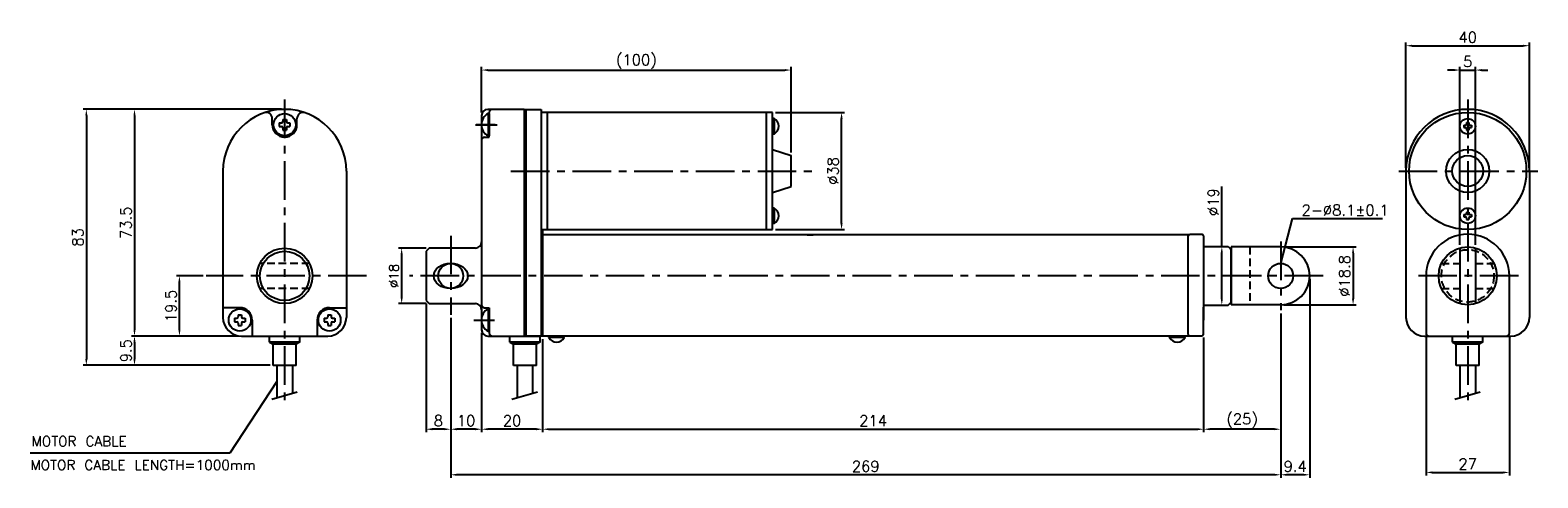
# Model space of a CAD drawing. Extents: x -196 to 293, y 43 to 188.
import ezdxf

# ---------------------------------------------------------------- set-up
doc = ezdxf.new("R2010")
doc.units = 0
doc.header["$LTSCALE"] = 10
doc.header["$MEASUREMENT"] = 0
doc.header["$PDMODE"] = 3
doc.linetypes.add('CENTER', pattern=[2, 1.25, -0.25, 0.25, -0.25])
doc.linetypes.add('HIDDEN', pattern=[0.375, 0.25, -0.125])
doc.layers.get('0').update_dxf_attribs({"linetype": 'CONTINUOUS'})
doc.layers.get('DEFPOINTS').update_dxf_attribs({"linetype": 'CONTINUOUS'})
for name, color, linetype in [('CE', 2, 'CENTER'), ('CE0', 2, 'CENTER'), ('DIM', 4, 'CONTINUOUS'), ('HID', 1, 'HIDDEN')]:
    doc.layers.add(name, color=color, linetype=linetype)
doc.styles.get("Standard").update_dxf_attribs({"font": 'txt.shx'})
doc.dimstyles.get("Standard").update_dxf_attribs({"dimtxt": 3, "dimasz": 2, "dimexe": 1, "dimexo": 1, "dimgap": 0.8, "dimtad": 1, "dimtxsty": 'STANDARD', "dimblk1": 'CLOSED', "dimblk2": 'CLOSED', "dimsah": 1, "dimcen": 1, "dimclrd": 256, "dimclre": 256, "dimclrt": 256, "dimazin": 3, "dimtp": 0.3, "dimtfac": 0.8, "dimtmove": 0, "dimatfit": 3, "dimtolj": 1})
doc.dimstyles.new('STANDARD$0', dxfattribs={"dimtxt": 3, "dimasz": 2, "dimexe": 1, "dimexo": 1, "dimgap": 0.8, "dimtad": 1, "dimtxsty": 'STANDARD', "dimblk1": 'CLOSED', "dimblk2": 'CLOSED', "dimsah": 1, "dimcen": 1, "dimclrd": 256, "dimclre": 256, "dimclrt": 256, "dimazin": 3, "dimtp": 0.3, "dimtfac": 0.8, "dimtmove": 0, "dimatfit": 3, "dimtolj": 1})

# ---------------------------------------------------------------- blocks, each defined once
blk = doc.blocks.new('*D1')
at = {"layer": 'DEFPOINTS', "color": 0}
for p in [(256.51, 89.76), (283.51, 89.76), (283.51, 44.54)]:
    blk.add_point(p, dxfattribs=at)
at = {"layer": 'DIM'}
for p, q in [((256.51, 88.76), (256.51, 43.54)), ((283.51, 88.76), (283.51, 43.54)), ((258.51, 44.54), (281.51, 44.54))]:
    blk.add_line(p, q, dxfattribs=at)
for points in [[(258.51, 44.87), (258.51, 44.21), (256.51, 44.54)], [(281.51, 44.87), (281.51, 44.21), (283.51, 44.54)]]:
    blk.add_solid(points, dxfattribs=at)
at = {"layer": 'DIM', "insert": (270.01, 47.29), "char_height": 3.5, "attachment_point": 5}
blk.add_mtext('\\A1;27', dxfattribs=at)
blk = doc.blocks.new('*D2')
at = {"layer": 'DEFPOINTS', "color": 0}
for p in [(290.01, 182.89), (250.01, 142.26), (290.01, 142.26)]:
    blk.add_point(p, dxfattribs=at)
at = {"layer": 'DIM'}
for p, q in [((250.01, 143.26), (250.01, 183.89)), ((252.01, 182.89), (288.01, 182.89)), ((290.01, 143.26), (290.01, 183.89))]:
    blk.add_line(p, q, dxfattribs=at)
for points in [[(252.01, 183.22), (252.01, 182.55), (250.01, 182.89)], [(288.01, 183.22), (288.01, 182.55), (290.01, 182.89)]]:
    blk.add_solid(points, dxfattribs=at)
at = {"layer": 'DIM', "insert": (270.01, 185.64), "char_height": 3.5, "attachment_point": 5}
blk.add_mtext('\\A1;40', dxfattribs=at)
blk = doc.blocks.new('*D3')
at = {"layer": 'DEFPOINTS', "color": 0}
for p in [(272.51, 174.99), (267.51, 117.32), (272.51, 117.32)]:
    blk.add_point(p, dxfattribs=at)
at = {"layer": 'DIM'}
for p, q in [((267.51, 118.32), (267.51, 175.99)), ((272.51, 118.32), (272.51, 175.99)), ((265.51, 174.99), (263.51, 174.99)), ((267.51, 174.99), (272.51, 174.99)), ((274.51, 174.99), (276.51, 174.99))]:
    blk.add_line(p, q, dxfattribs=at)
for points in [[(265.51, 175.32), (265.51, 174.66), (267.51, 174.99)], [(274.51, 175.32), (274.51, 174.66), (272.51, 174.99)]]:
    blk.add_solid(points, dxfattribs=at)
at = {"layer": 'DIM', "insert": (270.01, 177.74), "char_height": 3.5, "attachment_point": 5}
blk.add_mtext('\\A1;5', dxfattribs=at)
blk = doc.blocks.new('*D4')
at = {"layer": 'DEFPOINTS', "color": 0}
for p in [(50.7, 174.99), (-49.6, 160.26), (50.7, 147.26)]:
    blk.add_point(p, dxfattribs=at)
at = {"layer": 'DIM'}
for p, q in [((-49.6, 161.26), (-49.6, 175.99)), ((50.7, 148.26), (50.7, 175.99)), ((-47.6, 174.99), (48.7, 174.99))]:
    blk.add_line(p, q, dxfattribs=at)
for points in [[(-47.6, 175.32), (-47.6, 174.66), (-49.6, 174.99)], [(48.7, 175.32), (48.7, 174.66), (50.7, 174.99)]]:
    blk.add_solid(points, dxfattribs=at)
at = {"layer": 'DIM', "insert": (0.55, 177.74), "char_height": 3.5, "attachment_point": 5}
blk.add_mtext('\\A1;(100)', dxfattribs=at)
blk = doc.blocks.new('*D5')
at = {"layer": 'DEFPOINTS', "color": 0}
for p in [(44.7, 161.26), (67.08, 161.26), (44.7, 123.26)]:
    blk.add_point(p, dxfattribs=at)
at = {"layer": 'DIM'}
for p, q in [((45.7, 161.26), (68.08, 161.26)), ((67.08, 125.26), (67.08, 159.26)), ((45.7, 123.26), (68.08, 123.26))]:
    blk.add_line(p, q, dxfattribs=at)
for points in [[(66.74, 159.26), (67.41, 159.26), (67.08, 161.26)], [(66.74, 125.26), (67.41, 125.26), (67.08, 123.26)]]:
    blk.add_solid(points, dxfattribs=at)
at = {"layer": 'DIM', "insert": (64.33, 142.26), "char_height": 3.5, "attachment_point": 5, "rotation": 90}
blk.add_mtext('\\A1;%%c38', dxfattribs=at)
blk = doc.blocks.new('*D6')
at = {"layer": 'DEFPOINTS', "color": 0}
for p in [(184.4, 117.76), (184.4, 98.76), (190.32, 98.76)]:
    blk.add_point(p, dxfattribs=at)
at = {"layer": 'DIM'}
for p, q in [((190.32, 117.76), (190.32, 137.26)), ((185.4, 117.76), (191.32, 117.76)), ((190.32, 100.76), (190.32, 115.76)), ((185.4, 98.76), (191.32, 98.76))]:
    blk.add_line(p, q, dxfattribs=at)
for points in [[(189.98, 115.76), (190.65, 115.76), (190.32, 117.76)], [(189.98, 100.76), (190.65, 100.76), (190.32, 98.76)]]:
    blk.add_solid(points, dxfattribs=at)
at = {"layer": 'DIM', "insert": (187.57, 132.18), "char_height": 3.5, "attachment_point": 5, "rotation": 90}
blk.add_mtext('\\A1;%%c19', dxfattribs=at)
blk = doc.blocks.new('*D7')
at = {"layer": 'DEFPOINTS', "color": 0}
for p in [(209.4, 117.66), (209.4, 98.86), (232.86, 98.86)]:
    blk.add_point(p, dxfattribs=at)
at = {"layer": 'DIM'}
for p, q in [((210.4, 117.66), (233.86, 117.66)), ((232.86, 115.66), (232.86, 100.86)), ((210.4, 98.86), (233.86, 98.86))]:
    blk.add_line(p, q, dxfattribs=at)
for points in [[(232.52, 115.66), (233.19, 115.66), (232.86, 117.66)], [(232.52, 100.86), (233.19, 100.86), (232.86, 98.86)]]:
    blk.add_solid(points, dxfattribs=at)
at = {"layer": 'DIM', "insert": (230.11, 108.26), "char_height": 3.5, "attachment_point": 5, "rotation": 90}
blk.add_mtext('\\A1;%%c18.8', dxfattribs=at)
blk = doc.blocks.new('*D8')
at = {"layer": 'DEFPOINTS', "color": 0}
for p in [(218.8, 108.26), (209.4, 97.09), (209.4, 43.78)]:
    blk.add_point(p, dxfattribs=at)
at = {"layer": 'DIM'}
for p, q in [((218.8, 107.26), (218.8, 42.78)), ((209.4, 96.09), (209.4, 42.78)), ((216.8, 43.78), (211.4, 43.78))]:
    blk.add_line(p, q, dxfattribs=at)
for points in [[(211.4, 44.11), (211.4, 43.44), (209.4, 43.78)], [(216.8, 44.11), (216.8, 43.44), (218.8, 43.78)]]:
    blk.add_solid(points, dxfattribs=at)
at = {"layer": 'DIM', "insert": (214.1, 46.53), "char_height": 3.5, "attachment_point": 5}
blk.add_mtext('\\A1;9.4', dxfattribs=at)
blk = doc.blocks.new('*D9')
at = {"layer": 'DEFPOINTS', "color": 0}
for p in [(209.4, 96.33), (184.4, 89.26), (184.4, 58.55)]:
    blk.add_point(p, dxfattribs=at)
at = {"layer": 'DIM'}
for p, q in [((209.4, 95.33), (209.4, 57.55)), ((184.4, 88.26), (184.4, 57.55)), ((207.4, 58.55), (186.4, 58.55))]:
    blk.add_line(p, q, dxfattribs=at)
for points in [[(186.4, 58.88), (186.4, 58.21), (184.4, 58.55)], [(207.4, 58.88), (207.4, 58.21), (209.4, 58.55)]]:
    blk.add_solid(points, dxfattribs=at)
at = {"layer": 'DIM', "insert": (196.9, 61.3), "char_height": 3.5, "attachment_point": 5}
blk.add_mtext('\\A1;(25)', dxfattribs=at)
blk = doc.blocks.new('*D10')
at = {"layer": 'DEFPOINTS', "color": 0}
for p in [(-29.8, 88.76), (184.4, 89.26), (184.4, 58.55)]:
    blk.add_point(p, dxfattribs=at)
at = {"layer": 'DIM'}
for p, q in [((184.4, 88.26), (184.4, 57.55)), ((-29.8, 87.76), (-29.8, 57.55)), ((-27.8, 58.55), (182.4, 58.55))]:
    blk.add_line(p, q, dxfattribs=at)
for points in [[(-27.8, 58.88), (-27.8, 58.21), (-29.8, 58.55)], [(182.4, 58.88), (182.4, 58.21), (184.4, 58.55)]]:
    blk.add_solid(points, dxfattribs=at)
at = {"layer": 'DIM', "insert": (77.3, 61.3), "char_height": 3.5, "attachment_point": 5}
blk.add_mtext('\\A1;214', dxfattribs=at)
blk = doc.blocks.new('*D11')
at = {"layer": 'DEFPOINTS', "color": 0}
for p in [(-49.6, 90.76), (-29.8, 88.76), (-49.6, 58.55)]:
    blk.add_point(p, dxfattribs=at)
at = {"layer": 'DIM'}
for p, q in [((-49.6, 89.76), (-49.6, 57.55)), ((-29.8, 87.76), (-29.8, 57.55)), ((-31.8, 58.55), (-47.6, 58.55))]:
    blk.add_line(p, q, dxfattribs=at)
for points in [[(-47.6, 58.88), (-47.6, 58.21), (-49.6, 58.55)], [(-31.8, 58.88), (-31.8, 58.21), (-29.8, 58.55)]]:
    blk.add_solid(points, dxfattribs=at)
at = {"layer": 'DIM', "insert": (-39.7, 61.3), "char_height": 3.5, "attachment_point": 5}
blk.add_mtext('\\A1;20', dxfattribs=at)
blk = doc.blocks.new('*D12')
at = {"layer": 'DEFPOINTS', "color": 0}
for p in [(-59.6, 95.65), (-49.6, 90.76), (-59.6, 58.55)]:
    blk.add_point(p, dxfattribs=at)
at = {"layer": 'DIM'}
for p, q in [((-59.6, 94.65), (-59.6, 57.55)), ((-49.6, 89.76), (-49.6, 57.55)), ((-51.6, 58.55), (-57.6, 58.55))]:
    blk.add_line(p, q, dxfattribs=at)
for points in [[(-57.6, 58.88), (-57.6, 58.21), (-59.6, 58.55)], [(-51.6, 58.88), (-51.6, 58.21), (-49.6, 58.55)]]:
    blk.add_solid(points, dxfattribs=at)
at = {"layer": 'DIM', "insert": (-54.6, 61.3), "char_height": 3.5, "attachment_point": 5}
blk.add_mtext('\\A1;10', dxfattribs=at)
blk = doc.blocks.new('*D13')
at = {"layer": 'DEFPOINTS', "color": 0}
for p in [(-67.6, 100.26), (-59.6, 95.65), (-67.6, 58.55)]:
    blk.add_point(p, dxfattribs=at)
at = {"layer": 'DIM'}
for p, q in [((-67.6, 99.26), (-67.6, 57.55)), ((-59.6, 94.65), (-59.6, 57.55)), ((-61.6, 58.55), (-65.6, 58.55))]:
    blk.add_line(p, q, dxfattribs=at)
for points in [[(-65.6, 58.88), (-65.6, 58.21), (-67.6, 58.55)], [(-61.6, 58.88), (-61.6, 58.21), (-59.6, 58.55)]]:
    blk.add_solid(points, dxfattribs=at)
at = {"layer": 'DIM', "insert": (-63.6, 61.3), "char_height": 3.5, "attachment_point": 5}
blk.add_mtext('\\A1;8', dxfattribs=at)
blk = doc.blocks.new('*D14')
at = {"layer": 'DEFPOINTS', "color": 0}
for p in [(-66.6, 117.26), (-75.5, 99.26), (-66.6, 99.26)]:
    blk.add_point(p, dxfattribs=at)
at = {"layer": 'DIM'}
for p, q in [((-67.6, 117.26), (-76.5, 117.26)), ((-75.5, 115.26), (-75.5, 101.26)), ((-67.6, 99.26), (-76.5, 99.26))]:
    blk.add_line(p, q, dxfattribs=at)
for points in [[(-75.84, 115.26), (-75.17, 115.26), (-75.5, 117.26)], [(-75.84, 101.26), (-75.17, 101.26), (-75.5, 99.26)]]:
    blk.add_solid(points, dxfattribs=at)
at = {"layer": 'DIM', "insert": (-78, 108.26), "char_height": 3, "attachment_point": 5, "rotation": 90}
blk.add_mtext('\\A1;%%c18', dxfattribs=at)
blk = doc.blocks.new('*D15')
at = {"layer": 'DEFPOINTS', "color": 0}
for p in [(-113.42, 162.26), (-162.09, 88.76), (-127.42, 88.76)]:
    blk.add_point(p, dxfattribs=at)
at = {"layer": 'DIM'}
for p, q in [((-114.42, 162.26), (-163.09, 162.26)), ((-162.09, 160.26), (-162.09, 90.76)), ((-128.42, 88.76), (-163.09, 88.76))]:
    blk.add_line(p, q, dxfattribs=at)
for points in [[(-162.42, 160.26), (-161.75, 160.26), (-162.09, 162.26)], [(-162.42, 90.76), (-161.75, 90.76), (-162.09, 88.76)]]:
    blk.add_solid(points, dxfattribs=at)
at = {"layer": 'DIM', "insert": (-164.84, 125.51), "char_height": 3.5, "attachment_point": 5, "rotation": 90}
blk.add_mtext('\\A1;73.5', dxfattribs=at)
blk = doc.blocks.new('*D16')
at = {"layer": 'DEFPOINTS', "color": 0}
for p in [(-128.42, 88.76), (-162.09, 79.26), (-117.17, 79.26)]:
    blk.add_point(p, dxfattribs=at)
at = {"layer": 'DIM'}
for p, q in [((-129.42, 88.76), (-163.09, 88.76)), ((-162.09, 86.76), (-162.09, 81.26)), ((-118.17, 79.26), (-163.09, 79.26))]:
    blk.add_line(p, q, dxfattribs=at)
for points in [[(-162.42, 86.76), (-161.75, 86.76), (-162.09, 88.76)], [(-162.42, 81.26), (-161.75, 81.26), (-162.09, 79.26)]]:
    blk.add_solid(points, dxfattribs=at)
at = {"layer": 'DIM', "insert": (-164.84, 84.01), "char_height": 3.5, "attachment_point": 5, "rotation": 90}
blk.add_mtext('\\A1;9.5', dxfattribs=at)
blk = doc.blocks.new('*D17')
at = {"layer": 'DEFPOINTS', "color": 0}
for p in [(-147.53, 108.26), (-138.84, 108.26), (-127.42, 88.76)]:
    blk.add_point(p, dxfattribs=at)
at = {"layer": 'DIM'}
for p, q in [((-139.84, 108.26), (-148.53, 108.26)), ((-147.53, 90.76), (-147.53, 106.26)), ((-128.42, 88.76), (-148.53, 88.76))]:
    blk.add_line(p, q, dxfattribs=at)
for points in [[(-147.86, 106.26), (-147.2, 106.26), (-147.53, 108.26)], [(-147.86, 90.76), (-147.2, 90.76), (-147.53, 88.76)]]:
    blk.add_solid(points, dxfattribs=at)
at = {"layer": 'DIM', "insert": (-150.28, 98.51), "char_height": 3.5, "attachment_point": 5, "rotation": 90}
blk.add_mtext('\\A1;19.5', dxfattribs=at)
blk = doc.blocks.new('*D18')
at = {"layer": 'DEFPOINTS', "color": 0}
for p in [(-113.42, 162.26), (-177.69, 79.26), (-117.17, 79.26)]:
    blk.add_point(p, dxfattribs=at)
at = {"layer": 'DIM'}
for p, q in [((-114.42, 162.26), (-178.69, 162.26)), ((-177.69, 160.26), (-177.69, 81.26)), ((-118.17, 79.26), (-178.69, 79.26))]:
    blk.add_line(p, q, dxfattribs=at)
for points in [[(-178.03, 160.26), (-177.36, 160.26), (-177.69, 162.26)], [(-178.03, 81.26), (-177.36, 81.26), (-177.69, 79.26)]]:
    blk.add_solid(points, dxfattribs=at)
at = {"layer": 'DIM', "insert": (-180.44, 120.76), "char_height": 3.5, "attachment_point": 5, "rotation": 90}
blk.add_mtext('\\A1;83', dxfattribs=at)
blk = doc.blocks.new('*D19')
at = {"layer": 'DEFPOINTS', "color": 0}
for p in [(-59.6, 95.65), (209.4, 97.09), (-59.6, 43.78)]:
    blk.add_point(p, dxfattribs=at)
at = {"layer": 'DIM'}
for p, q in [((-59.6, 94.65), (-59.6, 42.78)), ((209.4, 96.09), (209.4, 42.78)), ((207.4, 43.78), (-57.6, 43.78))]:
    blk.add_line(p, q, dxfattribs=at)
for points in [[(-57.6, 44.11), (-57.6, 43.44), (-59.6, 43.78)], [(207.4, 44.11), (207.4, 43.44), (209.4, 43.78)]]:
    blk.add_solid(points, dxfattribs=at)
at = {"layer": 'DIM', "insert": (74.9, 46.53), "char_height": 3.5, "attachment_point": 5}
blk.add_mtext('\\A1;269', dxfattribs=at)

msp = doc.modelspace()

# ---------------------------------------------------------------- linework, layer by layer
at = {"color": 7}
for p, q in [((-46.105, 162.256), (-47.605, 162.256)), ((-47.105, 153.256), (-47.105, 161.256)), ((-35.805, 162.256), (-46.105, 162.256)), ((-35.805, 162.256), (-35.805, 88.756)), ((-35.805, 162.256), (-35.305, 162.256)), ((-35.305, 162.256), (-35.305, 88.755)), ((-35.305, 162.256), (-30.305, 162.256)), ((-35.305, 162.256), (-30.305, 162.256)), ((-30.305, 162.256), (-30.305, 88.755)), ((-28.305, 161.256), (-30.305, 161.256)), ((44.695, 161.256), (-28.305, 161.256)), ((-28.305, 161.256), (-28.305, 123.256)), ((42.588, 161.256), (42.588, 123.256)), ((44.695, 123.256), (44.695, 161.256)), ((-117.424, 157.256), (-117.424, 159.227)), ((-115.152, 157.832), (-115.152, 156.68)), ((-115.152, 157.832), (-114.432, 157.832)), ((-115.152, 156.68), (-114.432, 156.68)), ((-114, 158.984), (-114, 158.264)), ((-114, 158.984), (-112.848, 158.984)), ((-112.848, 158.984), (-112.848, 158.264)), ((-112.416, 157.832), (-111.696, 157.832)), ((-112.416, 156.68), (-111.696, 156.68)), ((-111.696, 157.832), (-111.696, 156.68)), ((-109.424, 157.256), (-109.424, 159.227)), ((-49.605, 160.256), (-49.605, 152.256)), ((-47.505, 160.856), (-47.505, 153.656)), ((-47.505, 160.856), (-47.105, 160.856)), ((-47.105, 160.856), (-47.105, 153.656)), ((44.695, 159.256), (44.695, 154.256)), ((45.195, 159.256), (44.695, 159.256)), ((45.195, 159.256), (45.195, 154.256)), ((268.806, 157.156), (269.306, 157.156)), ((268.806, 157.156), (268.806, 156.356)), ((269.606, 157.956), (269.606, 157.456)), ((269.606, 157.956), (270.406, 157.956)), ((270.406, 157.956), (270.406, 157.456)), ((270.706, 157.156), (271.206, 157.156)), ((271.206, 157.156), (271.206, 156.356)), ((-114, 156.248), (-114, 155.528)), ((-114, 155.528), (-112.848, 155.528)), ((-112.848, 156.248), (-112.848, 155.528)), ((-49.605, 152.256), (-49.605, 119.256)), ((-48.605, 153.256), (-47.105, 153.256)), ((-47.505, 153.656), (-47.105, 153.656)), ((45.195, 154.256), (44.695, 154.256)), ((268.806, 156.356), (269.306, 156.356)), ((269.606, 156.056), (269.606, 155.556)), ((269.606, 155.556), (270.406, 155.556)), ((270.406, 156.056), (270.406, 155.556)), ((270.706, 156.356), (271.206, 156.356)), ((44.695, 149.256), (50.695, 147.256)), ((50.695, 137.256), (50.695, 147.256)), ((-133.424, 142.256), (-133.424, 94.756)), ((-93.424, 142.256), (-93.424, 94.756)), ((250.006, 142.256), (250.006, 94.756)), ((290.006, 142.256), (290.006, 94.756)), ((44.695, 135.256), (50.695, 137.256)), ((44.695, 130.256), (44.695, 125.256)), ((45.195, 130.256), (44.695, 130.256)), ((45.195, 130.256), (45.195, 125.256)), ((268.806, 128.156), (269.306, 128.156)), ((268.806, 128.156), (268.806, 127.356)), ((268.806, 127.356), (269.306, 127.356)), ((269.606, 128.956), (269.606, 128.456)), ((269.606, 128.956), (270.406, 128.956)), ((269.606, 127.056), (269.606, 126.556)), ((270.406, 128.956), (270.406, 128.456)), ((270.406, 127.056), (270.406, 126.556)), ((270.706, 128.156), (271.206, 128.156)), ((270.706, 127.356), (271.206, 127.356)), ((271.206, 128.156), (271.206, 127.356)), ((-30.305, 123.256), (44.695, 123.256)), ((-29.805, 123.256), (-29.805, 88.755)), ((45.195, 125.256), (44.695, 125.256)), ((269.606, 126.556), (270.406, 126.556)), ((-49.605, 119.256), (-49.605, 98.946)), ((179.665, 121.525), (-29.805, 121.525)), ((55.959, 121.525), (57.869, 121.525)), ((179.396, 121.256), (179.896, 121.756)), ((179.396, 89.256), (179.396, 121.256)), ((179.896, 121.756), (183.896, 121.756)), ((184.396, 121.256), (183.896, 121.756)), ((184.396, 121.256), (184.396, 117.756)), ((184.396, 117.756), (184.396, 93.956)), ((184.396, 117.756), (192.396, 117.756)), ((192.396, 117.756), (193.396, 116.756)), ((267.506, 117.317), (267.506, 99.194)), ((272.506, 117.317), (272.506, 99.194)), ((-66.604, 117.256), (-67.604, 116.256)), ((-67.604, 116.256), (-67.604, 100.256)), ((-51.605, 117.256), (-66.604, 117.256)), ((193.396, 99.756), (193.396, 116.756)), ((256.506, 108.256), (256.506, 89.756)), ((283.506, 89.756), (283.506, 108.256)), ((-127.96, 97.947), (-133.424, 97.947)), ((-98.889, 97.947), (-93.424, 97.947)), ((-67.604, 100.256), (-66.604, 99.256)), ((-66.604, 99.256), (-51.605, 99.256)), ((-49.605, 98.946), (-49.605, 97.256)), ((-48.605, 97.946), (-47.105, 97.946)), ((-47.105, 97.946), (-47.105, 89.756)), ((184.396, 98.756), (192.396, 98.756)), ((184.396, 89.256), (184.396, 98.156)), ((192.396, 98.756), (193.396, 99.756)), ((-129.688, 94.523), (-129.688, 93.371)), ((-129.688, 94.523), (-128.968, 94.523)), ((-129.688, 93.371), (-128.968, 93.371)), ((-128.536, 95.675), (-128.536, 94.955)), ((-128.536, 95.675), (-127.384, 95.675)), ((-128.536, 92.939), (-128.536, 92.219)), ((-127.384, 95.675), (-127.384, 94.955)), ((-127.384, 92.939), (-127.384, 92.219)), ((-126.952, 94.523), (-126.232, 94.523)), ((-126.952, 93.371), (-126.232, 93.371)), ((-126.232, 94.523), (-126.232, 93.371)), ((-123.96, 93.947), (-123.96, 88.756)), ((-102.889, 93.947), (-102.889, 88.756)), ((-100.617, 94.523), (-100.617, 93.371)), ((-100.617, 94.523), (-99.897, 94.523)), ((-100.617, 93.371), (-99.897, 93.371)), ((-99.465, 95.675), (-99.465, 94.955)), ((-99.465, 95.675), (-98.313, 95.675)), ((-99.465, 92.939), (-99.465, 92.219)), ((-98.313, 95.675), (-98.313, 94.955)), ((-98.313, 92.939), (-98.313, 92.219)), ((-97.881, 94.523), (-97.161, 94.523)), ((-97.881, 93.371), (-97.161, 93.371)), ((-97.161, 94.523), (-97.161, 93.371)), ((-49.605, 97.256), (-49.605, 90.756)), ((-47.505, 97.547), (-47.105, 97.547)), ((-47.505, 97.547), (-47.505, 90.347)), ((-128.536, 92.219), (-127.384, 92.219)), ((-127.424, 88.756), (-99.424, 88.756)), ((-118.324, 88.756), (-108.524, 88.756)), ((-99.465, 92.219), (-98.313, 92.219)), ((-47.605, 88.756), (-35.805, 88.756)), ((-47.505, 90.347), (-47.105, 90.347)), ((-40.455, 88.756), (-30.655, 88.756)), ((-35.805, 88.756), (-35.305, 88.755)), ((-30.305, 88.755), (-35.305, 88.755)), ((179.895, 88.756), (-30.256, 88.756)), ((-22.805, 88.756), (-27.805, 88.756)), ((-27.805, 88.256), (-27.805, 88.756)), ((-22.805, 88.256), (-27.805, 88.256)), ((-22.805, 88.256), (-22.805, 88.756)), ((178.396, 88.756), (173.396, 88.756)), ((173.396, 88.256), (173.396, 88.756)), ((178.396, 88.256), (173.396, 88.256)), ((178.396, 88.256), (178.396, 88.756)), ((179.396, 89.256), (179.896, 88.756)), ((183.896, 88.756), (179.896, 88.756)), ((183.896, 88.756), (179.896, 88.756)), ((184.396, 89.256), (183.896, 88.756)), ((256.006, 88.756), (284.006, 88.756)), ((265.106, 88.756), (274.906, 88.756)), ((-115.924, 79.256), (-115.924, 68.808)), ((-110.924, 79.256), (-110.924, 70.235)), ((-38.055, 79.256), (-38.055, 68.808)), ((-33.055, 79.256), (-33.055, 70.235)), ((267.506, 79.256), (267.506, 68.807)), ((272.506, 79.256), (272.506, 70.235)), ((-117.61, 68.326), (-109.393, 70.672)), ((-39.741, 68.326), (-31.523, 70.672)), ((265.82, 68.326), (274.038, 70.672))]:
    msp.add_line(p, q, dxfattribs=at)
at = {"color": 7, "ltscale": 0.5}
for p, q in [((209.396, 117.656), (193.396, 117.656)), ((193.396, 117.656), (193.396, 98.856)), ((209.396, 98.856), (193.396, 98.856))]:
    msp.add_line(p, q, dxfattribs=at)
at = {"color": 7, "ltscale": 5}
for p, q in [((-118.324, 86.756), (-118.324, 88.756)), ((-108.524, 86.756), (-108.524, 88.756)), ((-40.455, 86.756), (-40.455, 88.756)), ((-30.655, 86.756), (-30.655, 88.756)), ((265.106, 86.756), (265.106, 88.756)), ((274.906, 86.756), (274.906, 88.756)), ((-108.524, 86.756), (-118.324, 86.756)), ((-118.324, 86.756), (-117.174, 86.156)), ((-109.674, 86.156), (-117.174, 86.156)), ((-117.174, 79.256), (-117.174, 86.156)), ((-108.524, 86.756), (-109.674, 86.156)), ((-109.674, 79.256), (-109.674, 86.156)), ((-40.455, 86.756), (-39.305, 86.156)), ((-30.655, 86.756), (-40.455, 86.756)), ((-39.305, 79.256), (-39.305, 86.156)), ((-31.805, 86.156), (-39.305, 86.156)), ((-30.655, 86.756), (-31.805, 86.156)), ((-31.805, 79.256), (-31.805, 86.156)), ((265.106, 86.756), (266.256, 86.156)), ((274.906, 86.756), (265.106, 86.756)), ((266.256, 79.256), (266.256, 86.156)), ((273.756, 86.156), (266.256, 86.156)), ((274.906, 86.756), (273.756, 86.156)), ((273.756, 79.256), (273.756, 86.156)), ((-109.674, 79.256), (-117.174, 79.256)), ((-31.805, 79.256), (-39.305, 79.256)), ((273.756, 79.256), (266.256, 79.256))]:
    msp.add_line(p, q, dxfattribs=at)
at = {"color": 7}
for centre, radius in [((270.006, 142.256), 19), ((-113.424, 157.256), 3.6), ((270.006, 156.756), 2.5), ((270.006, 142.256), 7), ((270.006, 142.256), 5), ((270.006, 127.756), 2.5), ((270.006, 108.256), 9.4), ((-113.424, 108.256), 9), ((-113.424, 108.256), 8), ((-127.96, 93.947), 3.6), ((-98.889, 93.947), 3.6)]:
    msp.add_circle(centre, radius, dxfattribs=at)
for centre in [(-59.604, 108.256), (209.396, 108.256)]:
    msp.add_circle(centre, 4.05)
for centre, radius, start, end in [((-113.424, 142.256), 20, 0, 180), ((-47.605, 160.256), 2, 90, 180), ((-46.105, 161.256), 1, 90, 180), ((270.006, 142.256), 20, 0, 180), ((-119.424, 159.227), 2, 0, 109.47102), ((-113.424, 157.256), 4, 180, 0), ((-114.432, 158.264), 0.432, 270, 360), ((-114.432, 156.248), 0.432, 0, 90), ((-112.416, 158.264), 0.432, 180, 270), ((-112.416, 156.248), 0.432, 90, 180), ((-107.424, 159.227), 2, 70.52898, 180), ((-45.534, 157.256), 4.104, 118.69866, 241.30134), ((43.862, 156.756), 2.833, 298.07249, 61.92751), ((269.306, 157.456), 0.3, 270, 360), ((270.706, 157.456), 0.3, 180, 270), ((-48.605, 152.256), 1, 90, 180), ((269.306, 156.056), 0.3, 0, 90), ((270.706, 156.056), 0.3, 90, 180), ((43.862, 127.756), 2.833, 298.07249, 61.92751), ((269.306, 128.456), 0.3, 270, 360), ((269.306, 127.056), 0.3, 0, 90), ((270.706, 128.456), 0.3, 180, 270), ((270.706, 127.056), 0.3, 90, 180), ((-51.605, 119.256), 2, 270, 0), ((270.006, 108.256), 13.5, 0, 180), ((-127.96, 93.947), 4, 0, 90), ((-98.889, 93.947), 4, 90, 180), ((-51.605, 97.256), 2, 0, 90), ((-48.605, 98.946), 1, 180.00013, 270), ((-127.424, 94.756), 6, 180, 270), ((-128.968, 94.955), 0.432, 270, 360), ((-128.968, 92.939), 0.432, 0, 90), ((-126.952, 94.955), 0.432, 180, 270), ((-126.952, 92.939), 0.432, 90, 180), ((-99.897, 94.955), 0.432, 270, 360), ((-99.897, 92.939), 0.432, 0, 90), ((-99.424, 94.756), 6, 270, 0), ((-97.881, 94.955), 0.432, 180, 270), ((-97.881, 92.939), 0.432, 90, 180), ((-45.534, 93.947), 4.104, 118.69866, 241.30134), ((256.006, 94.756), 6, 180, 270), ((284.006, 94.756), 6, 270, 0), ((-47.605, 90.756), 2, 180, 270), ((-46.105, 89.756), 1, 180, 270), ((-25.305, 89.59), 2.833, 208.07249, 331.92751), ((175.896, 89.59), 2.833, 208.07249, 331.92751), ((257.506, 89.756), 1, 180, 270), ((282.506, 89.756), 1, 270, 0)]:
    msp.add_arc(centre, radius, start, end, dxfattribs=at)
at = {"color": 7, "ltscale": 0.5}
msp.add_arc((209.396, 108.256), 9.4, 270, 90, dxfattribs=at)
msp.add_ellipse((-59.604, 108.256), major_axis=(-5.5, 0), ratio=0.7454545)
at = {"layer": 'CE'}
for p, q in [((-113.424, 165.456), (-113.424, 66.003)), ((270.006, 165.456), (270.006, 66.002)), ((-40.105, 142.256), (57.486, 142.256)), ((247.642, 142.256), (292.744, 142.256)), ((-59.604, 121.271), (-59.604, 95.646)), ((209.396, 119.42), (209.396, 97.093)), ((-86.849, 108.256), (-138.836, 108.256)), ((223.137, 108.256), (-72.986, 108.256)), ((286.446, 108.256), (254.11, 108.256))]:
    msp.add_line(p, q, dxfattribs=at)
at = {"layer": 'CE0', "color": 7}
for p, q in [((-51.608, 157.256), (-44.566, 157.256)), ((-51.608, 157.256), (-45.371, 157.256)), ((-45.169, 157.256), (-51.331, 157.256)), ((-52.094, 93.947), (-45.371, 93.947))]:
    msp.add_line(p, q, dxfattribs=at)
at = {"layer": 'DEFPOINTS', "color": 7, "linetype": 'BYBLOCK'}
for p in [(-47.105, 161.256), (-35.805, 162.256), (-35.305, 162.256), (-30.305, 162.256), (-108.763, 160.712), (-49.605, 160.256), (-93.424, 142.256), (250.006, 142.256), (290.006, 142.256), (-67.604, 116.256), (-66.604, 117.256), (-105.362, 112.256), (250.006, 108.256), (-105.362, 104.256), (-62.608, 105.614), (-93.424, 97.947), (-66.604, 99.256), (-47.105, 97.947), (-133.424, 94.756), (-93.424, 94.756), (-49.605, 96.947), (250.006, 95.256), (-127.424, 88.756), (-123.96, 88.756), (-102.889, 88.756), (-99.424, 88.756), (-35.805, 88.756), (-35.305, 88.755)]:
    msp.add_point(p, dxfattribs=at)
at = {"layer": 'DEFPOINTS', "color": 0, "linetype": 'BYBLOCK'}
msp.add_point((-62.608, 105.614), dxfattribs=at)
at = {"layer": 'DIM'}
msp.add_lwpolyline([(-131.235, 50.776), (-195.908, 50.776)], dxfattribs=at)
at = {"layer": 'HID'}
for p, q in [((199.396, 117.656), (199.396, 98.856)), ((-105.387, 112.306), (-121.462, 112.306)), ((261.523, 112.306), (267.506, 112.306)), ((272.506, 112.306), (278.489, 112.306)), ((-105.387, 104.206), (-121.462, 104.206)), ((261.523, 104.206), (267.506, 104.206)), ((272.506, 104.206), (278.489, 104.206))]:
    msp.add_line(p, q, dxfattribs=at)
at = {"layer": 'HID', "color": 7}
msp.add_circle((270.006, 108.256), 8.5, dxfattribs=at)

# ---------------------------------------------------------------- texts
at = {"layer": 'DIM'}
for s, p in [('MOTOR CABLE', (-195.448, 53.004, 29.484)), ('MOTOR CABLE LENGTH=1000mm', (-195.818, 45.326, 29.484))]:
    msp.add_text(s, height=3.24, dxfattribs=at).set_placement(p)
at = {"layer": 'DIM', "insert": (216.173, 129.574), "char_height": 3.5, "attachment_point": 4}
msp.add_mtext('2-%%C8.1%%P0.1', dxfattribs=at)

# ---------------------------------------------------------------- dimensions: what is measured, and where the dimension line sits
at = {"layer": 'DIM'}
for base, p1, p2, picture, middle in [((290.006, 182.887), (250.006, 142.256), (290.006, 142.256), '*D2', (270.006, 182.887)), ((272.506, 174.989), (267.506, 117.317), (272.506, 117.317), '*D3', (270.006, 174.989)), ((209.396, 43.778), (218.796, 108.256), (209.396, 97.093), '*D8', (214.096, 43.778)), ((-59.604, 43.778), (209.396, 97.093), (-59.604, 95.646), '*D19', (74.896, 43.778))]:
    dim = msp.add_linear_dim(base=base, p1=p1, p2=p2, dimstyle='STANDARD$0', override={"dimtxt": 3.5, "dimgap": 1, "dimsah": 0}, dxfattribs=at)
    dim.commit()
    dim.dimension.update_dxf_attribs({"geometry": picture, "text_midpoint": middle, "dimtype": 160})
for base, p1, p2, text, picture, middle in [((50.695, 174.989), (-49.605, 160.256), (50.695, 147.256), '(100)', '*D4', (0.545, 174.989)), ((184.396, 58.547), (-29.805, 88.755), (184.396, 89.256), '214', '*D10', (77.295, 58.547))]:
    dim = msp.add_linear_dim(base=base, p1=p1, p2=p2, text=text, dimstyle='STANDARD$0', override={"dimtxt": 3.5, "dimgap": 1, "dimsah": 0}, dxfattribs=at)
    dim.commit()
    dim.dimension.update_dxf_attribs({"geometry": picture, "text_midpoint": middle, "dimtype": 160})
for base, p1, p2, picture, middle in [((-177.694, 79.256), (-113.424, 162.256), (-117.174, 79.256), '*D18', (-180.444, 120.756)), ((-162.085, 88.756), (-113.424, 162.256), (-127.424, 88.756), '*D15', (-164.835, 125.506)), ((-147.529, 108.256), (-127.424, 88.756), (-138.836, 108.256), '*D17', (-150.279, 98.506)), ((-162.085, 79.256), (-128.424, 88.756), (-117.174, 79.256), '*D16', (-164.835, 84.006))]:
    dim = msp.add_linear_dim(base=base, p1=p1, p2=p2, angle=90, dimstyle='STANDARD$0', override={"dimtxt": 3.5, "dimgap": 1, "dimsah": 0}, dxfattribs=at)
    dim.commit()
    dim.dimension.update_dxf_attribs({"geometry": picture, "text_midpoint": middle})
for base, p1, p2, override, picture, middle in [((67.078, 161.256), (44.695, 123.256), (44.695, 161.256), {"dimtxt": 3.5, "dimgap": 1, "dimsah": 0}, '*D5', (64.328, 142.256)), ((232.856, 98.856), (209.396, 117.656), (209.396, 98.856), {"dimtxt": 3.5, "dimgap": 1, "dimsah": 0}, '*D7', (230.106, 108.256)), ((-75.503, 99.256), (-66.604, 117.256), (-66.604, 99.256), {"dimgap": 1, "dimsah": 0}, '*D14', (-78.003, 108.256))]:
    dim = msp.add_linear_dim(base=base, p1=p1, p2=p2, angle=90, text='%%c<>', dimstyle='STANDARD$0', override=override, dxfattribs=at)
    dim.commit()
    dim.dimension.update_dxf_attribs({"geometry": picture, "text_midpoint": middle})
dim = msp.add_linear_dim(base=(190.316, 98.756), p1=(184.396, 117.756), p2=(184.396, 98.756), angle=90, text='%%c<>', dimstyle='STANDARD$0', override={"dimtxt": 3.5, "dimgap": 1, "dimsah": 0}, dxfattribs=at)
dim.commit()
dim.dimension.update_dxf_attribs({"geometry": '*D6', "text_midpoint": (190.316, 132.18), "dimtype": 160})
for base, p1, p2, picture, middle in [((-67.604, 58.547), (-59.604, 95.646), (-67.604, 100.256), '*D13', (-63.604, 61.297)), ((-59.604, 58.547), (-49.605, 90.756), (-59.604, 95.646), '*D12', (-54.604, 61.297)), ((283.506, 44.541), (256.506, 89.756), (283.506, 89.756), '*D1', (270.006, 47.291))]:
    dim = msp.add_linear_dim(base=base, p1=p1, p2=p2, dimstyle='STANDARD$0', override={"dimtxt": 3.5, "dimgap": 1, "dimsah": 0}, dxfattribs=at)
    dim.commit()
    dim.dimension.update_dxf_attribs({"geometry": picture, "text_midpoint": middle})
for base, p1, p2, text, picture, middle in [((184.396, 58.547), (209.396, 96.329), (184.396, 89.256), '(<>)', '*D9', (196.896, 61.297)), ((-49.605, 58.547), (-29.805, 88.755), (-49.605, 90.756), '20', '*D11', (-39.705, 61.297))]:
    dim = msp.add_linear_dim(base=base, p1=p1, p2=p2, text=text, dimstyle='STANDARD$0', override={"dimtxt": 3.5, "dimgap": 1, "dimsah": 0}, dxfattribs=at)
    dim.commit()
    dim.dimension.update_dxf_attribs({"geometry": picture, "text_midpoint": middle})

# ---------------------------------------------------------------- leaders
at = {"layer": 'DIM', "annotation_type": 0, "has_hookline": 1, "hookline_direction": 0, "text_width": 26.25}
msp.add_leader([(209.396, 112.306), (213.173, 126.824), (215.173, 126.824)], dimstyle='STANDARD', override={"dimtxt": 3.5, "dimgap": 1}, dxfattribs=at)
at = {"layer": 'DIM'}
msp.add_leader([(-115.924, 74.032), (-131.235, 50.776)], dimstyle='STANDARD', override={"dimgap": 1}, dxfattribs=at)

doc.saveas('drawing.dxf')
